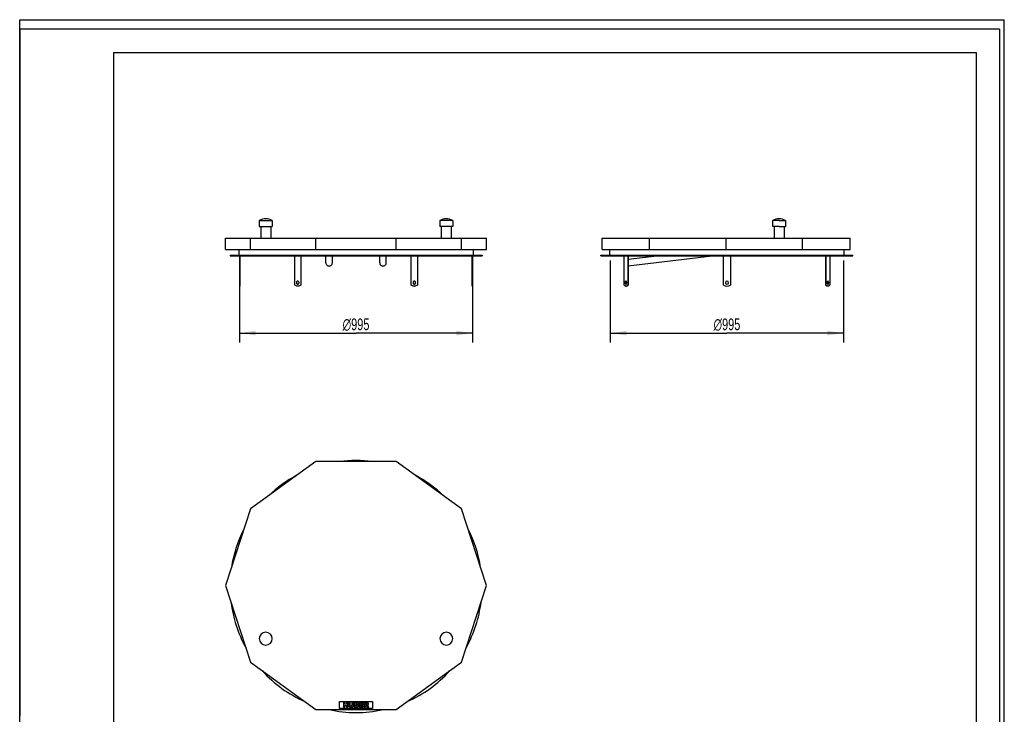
# Model space of a CAD drawing. Header units: millimetres. Extents: x 0 to 4200, y 0 to 5940.
# Tile 2 of 2: x 0 to 4200, y 2977 to 5940. Entities that reach past the tile are written whole.
import ezdxf

# ---------------------------------------------------------------- set-up
doc = ezdxf.new("R2010")
doc.units = ezdxf.units.MM
doc.header["$LTSCALE"] = 387.2
doc.layers.get('0').update_dxf_attribs({"linetype": 'CONTINUOUS'})
for name, color, linetype in [('_2D-BEM', 7, 'CONTINUOUS'), ('_ACHSEN', 7, 'CONTINUOUS'), ('_KURVEN', 7, 'CONTINUOUS')]:
    doc.layers.add(name, color=color, linetype=linetype)
doc.styles.get("Standard").update_dxf_attribs({"font": 'txt', "width": 0.7})
doc.styles.add('TEXTSTYLE_4', font='gdt', dxfattribs={"width": 0.7})
doc.dimstyles.new('DIMSTYLE_1', dxfattribs={"dimtxt": 50, "dimasz": 70, "dimexe": 2, "dimexo": 1, "dimtad": 1, "dimdec": 1, "dimtxsty": 'STANDARD', "dimblk": '_FILLED', "dimblk1": '_FILLED', "dimblk2": '_FILLED', "dimcen": 0.09, "dimadec": 1, "dimazin": 2, "dimtp": 0.8, "dimtm": 0.8, "dimtfac": 1, "dimtdec": 1, "dimtofl": 0, "dimtmove": 0, "dimatfit": 3, "dimldrblk": '_FILLED', "dimfxl": 1, "dimtolj": 1, "dimarcsym": 0})

# ---------------------------------------------------------------- blocks, each defined once
blk = doc.blocks.new('_FILLED')
at = {"color": 0, "linetype": 'BYBLOCK'}
blk.add_solid([(0, 0), (-1, 0.143), (-1, -0.143)], dxfattribs=at)
blk = doc.blocks.new('*D0')
at = {"layer": '_2D-BEM', "color": 2, "linetype": 'CONTINUOUS'}
for p, q in [((937.2, 4933.2), (937.2, 4563.2)), ((1932.2, 4933.2), (1932.2, 4563.2)), ((937.2, 4603.2), (1434.7, 4603.2)), ((1932.2, 4603.2), (1434.7, 4603.2))]:
    blk.add_line(p, q, dxfattribs=at)
at = {"layer": '_2D-BEM', "color": 2, "linetype": 'CONTINUOUS', "xscale": 70, "yscale": 70, "zscale": 70, "rotation": 180}
blk.add_blockref('_FILLED', (937.2, 4603.2), dxfattribs=at)
at = {"layer": '_2D-BEM', "color": 2, "linetype": 'CONTINUOUS', "xscale": 70, "yscale": 70, "zscale": 70}
blk.add_blockref('_FILLED', (1932.2, 4603.2), dxfattribs=at)
at = {"layer": '_2D-BEM', "color": 2, "linetype": 'CONTINUOUS', "insert": (1434.7, 4665.7), "char_height": 50, "width": 271.429, "attachment_point": 2, "line_spacing_factor": 0.9, "style": 'TEXTSTYLE_4'}
blk.add_mtext('{\\Fgdt;n}\\Ftxt;995', dxfattribs=at)
blk = doc.blocks.new('*D1')
at = {"layer": '_2D-BEM', "color": 2, "linetype": 'CONTINUOUS'}
for p, q in [((2519.4, 4913.2), (2519.4, 4563.2)), ((3514.4, 4913.2), (3514.4, 4563.2)), ((2519.4, 4603.2), (3016.9, 4603.2)), ((3514.4, 4603.2), (3016.9, 4603.2))]:
    blk.add_line(p, q, dxfattribs=at)
at = {"layer": '_2D-BEM', "color": 2, "linetype": 'CONTINUOUS', "xscale": 70, "yscale": 70, "zscale": 70, "rotation": 180}
blk.add_blockref('_FILLED', (2519.4, 4603.2), dxfattribs=at)
at = {"layer": '_2D-BEM', "color": 2, "linetype": 'CONTINUOUS', "xscale": 70, "yscale": 70, "zscale": 70}
blk.add_blockref('_FILLED', (3514.4, 4603.2), dxfattribs=at)
at = {"layer": '_2D-BEM', "color": 2, "linetype": 'CONTINUOUS', "insert": (3016.9, 4665.7), "char_height": 50, "width": 271.429, "attachment_point": 2, "line_spacing_factor": 0.9, "style": 'TEXTSTYLE_4'}
blk.add_mtext('{\\Fgdt;n}\\Ftxt;995', dxfattribs=at)

msp = doc.modelspace()

# ---------------------------------------------------------------- linework, layer by layer
at = {"color": 7, "linetype": 'CONTINUOUS'}
for p, q in [((0, 5940), (4200, 5940)), ((0, 0), (0, 5940)), ((0, 5940), (4200, 5940)), ((0, 0), (0, 5940)), ((4200, 0), (4200, 5940)), ((4200, 0), (4200, 5940)), ((878.48, 5008.44), (984.71, 5008.44)), ((878.48, 4959.44), (878.48, 5008.44)), ((984.71, 5008.44), (1262.82, 5008.44)), ((984.71, 4959.44), (984.71, 5008.44)), ((1262.82, 5008.44), (1606.59, 5008.44)), ((1262.82, 4959.44), (1262.82, 5008.44)), ((1606.59, 5008.44), (1884.7, 5008.44)), ((1606.59, 4959.44), (1606.59, 5008.44)), ((1884.7, 5008.44), (1990.93, 5008.44)), ((1884.7, 4959.44), (1884.7, 5008.44)), ((1990.93, 4959.44), (1990.93, 5008.44)), ((2483.93, 5008.44), (2685.99, 5008.44)), ((2483.93, 4959.44), (2483.93, 5008.44)), ((2685.99, 5008.44), (3012.93, 5008.44)), ((2685.99, 4959.44), (2685.99, 5008.44)), ((3012.93, 5008.44), (3339.87, 5008.44)), ((3012.93, 4959.44), (3012.93, 5008.44)), ((3339.87, 5008.44), (3541.93, 5008.44)), ((3339.87, 4959.44), (3339.87, 5008.44)), ((3541.93, 4959.44), (3541.93, 5008.44)), ((878.48, 4959.44), (880.58, 4959.44)), ((880.58, 4959.44), (984.71, 4959.44)), ((935.2, 4959.44), (935.2, 4935.19)), ((984.71, 4959.44), (1262.82, 4959.44)), ((1262.82, 4959.44), (1606.59, 4959.44)), ((1606.59, 4959.44), (1884.7, 4959.44)), ((1884.7, 4959.44), (1988.83, 4959.44)), ((1934.2, 4959.44), (1934.2, 4935.19)), ((1988.83, 4959.44), (1990.93, 4959.44)), ((2483.93, 4959.44), (2685.99, 4959.44)), ((2517.43, 4935.19), (2517.43, 4959.44)), ((2685.99, 4959.44), (3012.93, 4959.44)), ((3012.93, 4959.44), (3339.87, 4959.44)), ((3339.87, 4959.44), (3541.93, 4959.44)), ((3516.43, 4935.19), (3516.43, 4959.44)), ((897.2, 4935.19), (897.2, 4933.19)), ((897.2, 4935.19), (935.2, 4935.19)), ((897.2, 4933.19), (937.2, 4933.19)), ((935.2, 4935.19), (1934.2, 4935.19)), ((937.2, 4933.19), (1172.96, 4933.19)), ((1172.96, 4933.19), (1198.95, 4933.19)), ((1198.95, 4933.19), (1670.46, 4933.19)), ((1305.7, 4903.19), (1305.7, 4933.19)), ((1333.7, 4903.19), (1333.7, 4933.19)), ((1535.7, 4903.19), (1535.7, 4933.19)), ((1563.7, 4903.19), (1563.7, 4933.19)), ((1670.46, 4933.19), (1696.45, 4933.19)), ((1696.45, 4933.19), (1932.2, 4933.19)), ((1932.2, 4933.19), (1972.2, 4933.19)), ((1934.2, 4935.19), (1972.2, 4935.19)), ((1972.2, 4935.19), (1972.2, 4933.19)), ((2479.43, 4935.19), (2517.43, 4935.19)), ((2479.43, 4933.19), (2479.43, 4935.19)), ((2479.43, 4933.19), (2519.43, 4933.19)), ((2517.43, 4935.19), (3016.93, 4935.19)), ((2519.43, 4933.19), (2578.58, 4933.19)), ((2578.58, 4933.19), (2578.77, 4933.19)), ((2578.77, 4933.19), (2593.58, 4933.19)), ((2593.58, 4933.19), (3001.93, 4933.19)), ((2595.31, 4918.63), (2717.24, 4933.19)), ((2595.31, 4890.43), (2953.32, 4933.19)), ((3001.93, 4933.19), (3016.93, 4933.19)), ((3016.93, 4935.19), (3516.43, 4935.19)), ((3016.93, 4933.19), (3031.93, 4933.19)), ((3031.93, 4933.19), (3440.27, 4933.19)), ((3440.27, 4933.19), (3455.08, 4933.19)), ((3455.08, 4933.19), (3455.27, 4933.19)), ((3455.27, 4933.19), (3514.43, 4933.19)), ((3514.43, 4933.19), (3554.43, 4933.19)), ((3516.43, 4935.19), (3554.43, 4935.19)), ((3554.43, 4933.19), (3554.43, 4935.19)), ((1262.82, 4055.44), (984.71, 3853.38)), ((1606.59, 4055.44), (1262.82, 4055.44)), ((1884.7, 3853.38), (1606.59, 4055.44)), ((984.71, 3853.38), (878.48, 3526.44)), ((1990.93, 3526.44), (1884.7, 3853.38)), ((878.48, 3526.44), (984.71, 3199.5)), ((1884.7, 3199.5), (1990.93, 3526.44)), ((984.71, 3199.5), (1262.82, 2997.44)), ((1606.59, 2997.44), (1884.7, 3199.5)), ((1262.82, 2997.44), (1606.59, 2997.44))]:
    msp.add_line(p, q, dxfattribs=at)
at = {"color": 3, "linetype": 'CONTINUOUS'}
for p, q in [((0, 5900), (0, 2970)), ((4180, 5900), (0, 5900)), ((4180, 5900), (4180, 0))]:
    msp.add_line(p, q, dxfattribs=at)
at = {"color": 5, "linetype": 'CONTINUOUS'}
for p, q in [((400, 5800), (4080, 5800)), ((400, 5800), (400, 100)), ((4080, 5800), (4080, 100))]:
    msp.add_line(p, q, dxfattribs=at)
at = {"color": 7, "linetype": 'CONTINUOUS'}
for start, end in [(82.60619, 97.39381), (117.98568, 134.00006), (45.99994, 62.01432), (152.59572, 171.42086), (8.57914, 27.40428), (187.08117, 208.89974), (331.10026, 352.91883), (222.01372, 245.9895), (294.0105, 317.98628), (257.63202, 282.36798)]:
    msp.add_arc((1434.7, 3522.44), 537.5, start, end, dxfattribs=at)
for points, knots in [([(1305.7, 4903.19), (1305.7, 4901.38), (1306.44, 4897.72), (1309.55, 4893.1), (1314.21, 4890.01), (1317.88, 4889.29), (1319.7, 4889.29)], [0, 0, 0, 0, 0.2491814, 0.4988432, 0.7491825, 1, 1, 1, 1]), ([(1319.7, 4889.29), (1321.53, 4889.29), (1325.2, 4890.01), (1329.85, 4893.1), (1332.97, 4897.72), (1333.7, 4901.38), (1333.7, 4903.19)], [0, 0, 0, 0, 0.2508175, 0.5011568, 0.7508186, 1, 1, 1, 1]), ([(1535.7, 4903.19), (1535.7, 4901.38), (1536.44, 4897.72), (1539.55, 4893.1), (1544.21, 4890.01), (1547.88, 4889.29), (1549.7, 4889.29)], [0, 0, 0, 0, 0.2491814, 0.4988432, 0.7491825, 1, 1, 1, 1]), ([(1549.7, 4889.29), (1551.53, 4889.29), (1555.2, 4890.01), (1559.85, 4893.1), (1562.97, 4897.72), (1563.7, 4901.38), (1563.7, 4903.19)], [0, 0, 0, 0, 0.2508175, 0.5011568, 0.7508186, 1, 1, 1, 1])]:
    msp.add_open_spline(points, degree=3, knots=knots, dxfattribs=at)
at = {"layer": '_ACHSEN', "color": 7, "linetype": 'CONTINUOUS'}
for p, q in [((1022.2, 5083.44), (1022.2, 5058.44)), ((1022.2, 5083.44), (1077.2, 5083.44)), ((1077.2, 5083.44), (1077.2, 5058.44)), ((1792.2, 5083.44), (1792.2, 5058.44)), ((1847.2, 5083.44), (1792.2, 5083.44)), ((1847.2, 5083.44), (1847.2, 5058.44)), ((3211.68, 5083.44), (3211.68, 5058.44)), ((3239.18, 5083.44), (3211.68, 5083.44)), ((3239.18, 5083.44), (3266.68, 5083.44)), ((3266.68, 5083.44), (3266.68, 5058.44)), ((1022.2, 5058.44), (1028.5, 5058.44)), ((1028.5, 5058.44), (1070.9, 5058.44)), ((1028.5, 5058.44), (1028.5, 5008.44)), ((1070.9, 5058.44), (1077.2, 5058.44)), ((1070.9, 5058.44), (1070.9, 5008.44)), ((1798.5, 5058.44), (1792.2, 5058.44)), ((1840.9, 5058.44), (1798.5, 5058.44)), ((1798.5, 5058.44), (1798.5, 5008.44)), ((1847.2, 5058.44), (1840.9, 5058.44)), ((1840.9, 5058.44), (1840.9, 5008.44)), ((3217.98, 5058.44), (3211.68, 5058.44)), ((3239.18, 5058.44), (3217.98, 5058.44)), ((3217.98, 5058.44), (3217.98, 5008.44)), ((3239.18, 5058.44), (3260.38, 5058.44)), ((3260.38, 5058.44), (3266.68, 5058.44)), ((3260.38, 5058.44), (3260.38, 5008.44)), ((937.2, 4933.19), (937.2, 4808.19)), ((939.2, 4933.19), (939.2, 4808.19)), ((1172.96, 4808.19), (1172.96, 4933.19)), ((1198.95, 4933.19), (1198.95, 4808.19)), ((1199.95, 4933.19), (1199.95, 4808.19)), ((1669.46, 4808.19), (1669.46, 4933.19)), ((1670.46, 4808.19), (1670.46, 4933.19)), ((1696.45, 4933.19), (1696.45, 4808.19)), ((1930.2, 4808.19), (1930.2, 4933.19)), ((1932.2, 4808.19), (1932.2, 4933.19)), ((2578.58, 4808.19), (2578.58, 4933.19)), ((2593.58, 4933.19), (2593.58, 4808.19)), ((2595.31, 4933.19), (2595.31, 4808.19)), ((3001.93, 4808.19), (3001.93, 4933.19)), ((3031.93, 4933.19), (3031.93, 4808.19)), ((3438.54, 4808.19), (3438.54, 4933.19)), ((3440.27, 4808.19), (3440.27, 4933.19)), ((3455.27, 4933.19), (3455.27, 4808.19)), ((937.2, 4808.19), (937.2, 4803.19)), ((937.2, 4808.19), (939.2, 4808.19)), ((937.2, 4803.19), (939.2, 4803.19)), ((939.2, 4808.19), (939.2, 4803.19)), ((1185.95, 4803.19), (1186.95, 4803.19)), ((1198.95, 4808.19), (1199.95, 4808.19)), ((1670.46, 4808.19), (1669.46, 4808.19)), ((1683.45, 4803.19), (1682.45, 4803.19)), ((1930.2, 4803.19), (1930.2, 4808.19)), ((1932.2, 4808.19), (1930.2, 4808.19)), ((1932.2, 4803.19), (1930.2, 4803.19)), ((1932.2, 4803.19), (1932.2, 4808.19)), ((2586.08, 4803.19), (2587.81, 4803.19)), ((2593.58, 4808.19), (2595.31, 4808.19)), ((3440.27, 4808.19), (3438.54, 4808.19)), ((3447.77, 4803.19), (3446.04, 4803.19))]:
    msp.add_line(p, q, dxfattribs=at)
for centre, radius, start, end in [((1049.7, 5032.94), 57.5, 90, 118.57188), ((1049.7, 5032.94), 57.5, 61.42812, 90), ((1819.7, 5032.94), 57.5, 90, 118.57188), ((1819.7, 5032.94), 57.5, 61.42812, 90), ((3239.18, 5032.94), 57.5, 90, 118.57188), ((3239.18, 5032.94), 57.5, 61.42812, 90), ((1185.95, 4821.95), 18.76, 270.00049, 273.05027), ((1186.96, 4819.77), 4.92, 95.89001, 101.56681), ((1186.96, 4816.61), 4.92, 258.43319, 264.10999), ((1683.45, 4821.95), 18.76, 266.94973, 269.99951), ((1682.45, 4819.77), 4.92, 78.43319, 84.10999), ((1682.45, 4816.61), 4.92, 275.89001, 281.56681), ((3016.93, 4828.19), 25, 233.1301, 306.8699), ((3016.93, 4818.19), 6.5, 0, 180), ((3016.93, 4818.19), 6.5, 180, 360), ((1049.7, 3300.19), 27.5, 0, 180), ((1819.7, 3300.19), 27.5, 0, 180), ((1049.7, 3300.19), 27.5, 180, 360), ((1819.7, 3300.19), 27.5, 180, 360)]:
    msp.add_arc(centre, radius, start, end, dxfattribs=at)
for points, knots in [([(1185.95, 4803.19), (1183.63, 4803.19), (1178.88, 4804.09), (1174.77, 4806.62), (1172.96, 4808.19)], [0, 0, 0, 0, 0.4923979, 1, 1, 1, 1]), ([(1185.95, 4824.69), (1185.22, 4824.69), (1183.69, 4824.33), (1181.83, 4822.85), (1180.61, 4820.7), (1180.33, 4819.03), (1180.33, 4818.19)], [0, 0, 0, 0, 0.2332175, 0.4765998, 0.7336719, 1, 1, 1, 1]), ([(1180.33, 4818.19), (1180.33, 4817.35), (1180.61, 4815.68), (1181.83, 4813.53), (1183.69, 4812.05), (1185.22, 4811.69), (1185.95, 4811.69)], [0, 0, 0, 0, 0.2663281, 0.5234002, 0.7667825, 1, 1, 1, 1]), ([(1185.97, 4824.59), (1185.32, 4824.46), (1184.04, 4823.91), (1182.52, 4822.41), (1181.55, 4820.43), (1181.33, 4818.94), (1181.33, 4818.19)], [0, 0, 0, 0, 0.2340981, 0.4790666, 0.7358279, 1, 1, 1, 1]), ([(1181.33, 4818.19), (1181.33, 4817.44), (1181.55, 4815.96), (1182.52, 4813.97), (1184.04, 4812.48), (1185.32, 4811.92), (1185.97, 4811.79)], [0, 0, 0, 0, 0.2641721, 0.5209334, 0.7659019, 1, 1, 1, 1]), ([(1191.58, 4818.19), (1191.58, 4819.03), (1191.3, 4820.7), (1190.08, 4822.85), (1188.22, 4824.33), (1186.69, 4824.69), (1185.95, 4824.69)], [0, 0, 0, 0, 0.2663281, 0.5234002, 0.7667825, 1, 1, 1, 1]), ([(1185.95, 4811.69), (1186.69, 4811.69), (1188.22, 4812.05), (1190.08, 4813.53), (1191.3, 4815.68), (1191.58, 4817.35), (1191.58, 4818.19)], [0, 0, 0, 0, 0.2332175, 0.4765998, 0.7336719, 1, 1, 1, 1]), ([(1199.95, 4808.19), (1198.14, 4806.62), (1194.03, 4804.09), (1189.28, 4803.19), (1186.95, 4803.19)], [0, 0, 0, 0, 0.5076021, 1, 1, 1, 1]), ([(1198.95, 4808.19), (1197.26, 4806.73), (1193.48, 4804.34), (1189.11, 4803.33), (1186.95, 4803.22)], [0, 0, 0, 0, 0.5074756, 1, 1, 1, 1]), ([(1682.45, 4803.19), (1680.13, 4803.19), (1675.38, 4804.09), (1671.27, 4806.62), (1669.46, 4808.19)], [0, 0, 0, 0, 0.4923979, 1, 1, 1, 1]), ([(1682.46, 4803.22), (1680.3, 4803.33), (1675.93, 4804.34), (1672.15, 4806.73), (1670.46, 4808.19)], [0, 0, 0, 0, 0.4925244, 1, 1, 1, 1]), ([(1683.45, 4824.69), (1682.72, 4824.69), (1681.19, 4824.33), (1679.33, 4822.85), (1678.11, 4820.7), (1677.83, 4819.03), (1677.83, 4818.19)], [0, 0, 0, 0, 0.2332175, 0.4765998, 0.7336719, 1, 1, 1, 1]), ([(1677.83, 4818.19), (1677.83, 4817.35), (1678.11, 4815.68), (1679.33, 4813.53), (1681.19, 4812.05), (1682.72, 4811.69), (1683.45, 4811.69)], [0, 0, 0, 0, 0.2663281, 0.5234002, 0.7667825, 1, 1, 1, 1]), ([(1688.08, 4818.19), (1688.08, 4818.94), (1687.86, 4820.43), (1686.89, 4822.41), (1685.37, 4823.91), (1684.09, 4824.46), (1683.44, 4824.59)], [0, 0, 0, 0, 0.2641721, 0.5209334, 0.7659019, 1, 1, 1, 1]), ([(1683.44, 4811.79), (1684.09, 4811.92), (1685.37, 4812.48), (1686.89, 4813.97), (1687.86, 4815.96), (1688.08, 4817.44), (1688.08, 4818.19)], [0, 0, 0, 0, 0.2340981, 0.4790666, 0.7358279, 1, 1, 1, 1]), ([(1689.08, 4818.19), (1689.08, 4819.03), (1688.8, 4820.7), (1687.58, 4822.85), (1685.72, 4824.33), (1684.19, 4824.69), (1683.45, 4824.69)], [0, 0, 0, 0, 0.2663281, 0.5234002, 0.7667825, 1, 1, 1, 1]), ([(1683.45, 4811.69), (1684.19, 4811.69), (1685.72, 4812.05), (1687.58, 4813.53), (1688.8, 4815.68), (1689.08, 4817.35), (1689.08, 4818.19)], [0, 0, 0, 0, 0.2332175, 0.4765998, 0.7336719, 1, 1, 1, 1]), ([(1696.45, 4808.19), (1694.64, 4806.62), (1690.53, 4804.09), (1685.78, 4803.19), (1683.45, 4803.19)], [0, 0, 0, 0, 0.5076021, 1, 1, 1, 1]), ([(2586.08, 4803.19), (2585.4, 4803.19), (2583.99, 4803.43), (2582, 4804.44), (2580.14, 4806.07), (2579.08, 4807.43), (2578.58, 4808.19)], [0, 0, 0, 0, 0.2165686, 0.4487191, 0.7078717, 1, 1, 1, 1]), ([(2586.08, 4824.69), (2585.86, 4824.69), (2585.41, 4824.6), (2584.78, 4824.2), (2584.22, 4823.58), (2583.54, 4822.43), (2582.98, 4820.6), (2582.83, 4819.02), (2582.83, 4818.19)], [0, 0, 0, 0, 0.0823068, 0.1731319, 0.2778899, 0.3984498, 0.6816237, 1, 1, 1, 1]), ([(2582.83, 4818.19), (2582.83, 4817.36), (2582.98, 4815.78), (2583.54, 4813.95), (2584.22, 4812.8), (2584.78, 4812.18), (2585.41, 4811.79), (2585.86, 4811.69), (2586.08, 4811.69)], [0, 0, 0, 0, 0.3183763, 0.6015502, 0.7221101, 0.8268681, 0.9176932, 1, 1, 1, 1]), ([(2586.94, 4824.46), (2586.56, 4824.25), (2585.85, 4823.52), (2585.13, 4822.06), (2584.66, 4820.22), (2584.56, 4818.89), (2584.56, 4818.19)], [0, 0, 0, 0, 0.1872653, 0.4228731, 0.6998833, 1, 1, 1, 1]), ([(2584.56, 4818.19), (2584.56, 4817.5), (2584.66, 4816.16), (2585.13, 4814.32), (2585.85, 4812.86), (2586.56, 4812.14), (2586.94, 4811.93)], [0, 0, 0, 0, 0.3001167, 0.5771269, 0.8127347, 1, 1, 1, 1]), ([(2589.33, 4818.19), (2589.33, 4819.02), (2589.18, 4820.6), (2588.61, 4822.43), (2587.93, 4823.58), (2587.37, 4824.2), (2586.75, 4824.6), (2586.29, 4824.69), (2586.08, 4824.69)], [0, 0, 0, 0, 0.3183763, 0.6015502, 0.7221101, 0.8268681, 0.9176932, 1, 1, 1, 1]), ([(2586.08, 4811.69), (2586.29, 4811.69), (2586.75, 4811.79), (2587.37, 4812.18), (2587.93, 4812.8), (2588.61, 4813.95), (2589.18, 4815.78), (2589.33, 4817.36), (2589.33, 4818.19)], [0, 0, 0, 0, 0.0823068, 0.1731319, 0.2778899, 0.3984498, 0.6816237, 1, 1, 1, 1]), ([(2593.58, 4808.19), (2593.07, 4807.43), (2592.01, 4806.07), (2590.16, 4804.44), (2588.16, 4803.43), (2586.75, 4803.19), (2586.08, 4803.19)], [0, 0, 0, 0, 0.2921283, 0.5512809, 0.7834314, 1, 1, 1, 1]), ([(2595.31, 4808.19), (2594.8, 4807.43), (2593.74, 4806.07), (2591.89, 4804.44), (2589.9, 4803.43), (2588.49, 4803.19), (2587.81, 4803.19)], [0, 0, 0, 0, 0.2921283, 0.5512809, 0.7834314, 1, 1, 1, 1]), ([(3446.04, 4803.19), (3445.37, 4803.19), (3443.96, 4803.43), (3441.96, 4804.44), (3440.11, 4806.07), (3439.05, 4807.43), (3438.54, 4808.19)], [0, 0, 0, 0, 0.2165686, 0.4487191, 0.7078717, 1, 1, 1, 1]), ([(3447.77, 4803.19), (3447.1, 4803.19), (3445.69, 4803.43), (3443.7, 4804.44), (3441.84, 4806.07), (3440.78, 4807.43), (3440.27, 4808.19)], [0, 0, 0, 0, 0.2165686, 0.4487191, 0.7078717, 1, 1, 1, 1]), ([(3447.77, 4824.69), (3447.56, 4824.69), (3447.1, 4824.6), (3446.48, 4824.2), (3445.92, 4823.58), (3445.24, 4822.43), (3444.67, 4820.6), (3444.52, 4819.02), (3444.52, 4818.19)], [0, 0, 0, 0, 0.0823068, 0.1731319, 0.2778899, 0.3984498, 0.6816237, 1, 1, 1, 1]), ([(3444.52, 4818.19), (3444.52, 4817.36), (3444.67, 4815.78), (3445.24, 4813.95), (3445.92, 4812.8), (3446.48, 4812.18), (3447.1, 4811.79), (3447.56, 4811.69), (3447.77, 4811.69)], [0, 0, 0, 0, 0.3183763, 0.6015502, 0.7221101, 0.8268681, 0.9176932, 1, 1, 1, 1]), ([(3449.29, 4818.19), (3449.29, 4818.89), (3449.19, 4820.22), (3448.72, 4822.06), (3448, 4823.52), (3447.29, 4824.25), (3446.91, 4824.46)], [0, 0, 0, 0, 0.3001167, 0.5771269, 0.8127347, 1, 1, 1, 1]), ([(3446.91, 4811.93), (3447.29, 4812.14), (3448, 4812.86), (3448.72, 4814.32), (3449.19, 4816.16), (3449.29, 4817.5), (3449.29, 4818.19)], [0, 0, 0, 0, 0.1872653, 0.4228731, 0.6998833, 1, 1, 1, 1]), ([(3451.02, 4818.19), (3451.02, 4819.02), (3450.87, 4820.6), (3450.31, 4822.43), (3449.63, 4823.58), (3449.07, 4824.2), (3448.45, 4824.6), (3447.99, 4824.69), (3447.77, 4824.69)], [0, 0, 0, 0, 0.3183763, 0.6015502, 0.7221101, 0.8268681, 0.9176932, 1, 1, 1, 1]), ([(3447.77, 4811.69), (3447.99, 4811.69), (3448.45, 4811.79), (3449.07, 4812.18), (3449.63, 4812.8), (3450.31, 4813.95), (3450.87, 4815.78), (3451.02, 4817.36), (3451.02, 4818.19)], [0, 0, 0, 0, 0.0823068, 0.1731319, 0.2778899, 0.3984498, 0.6816237, 1, 1, 1, 1]), ([(3455.27, 4808.19), (3454.77, 4807.43), (3453.71, 4806.07), (3451.85, 4804.44), (3449.86, 4803.43), (3448.45, 4803.19), (3447.77, 4803.19)], [0, 0, 0, 0, 0.2921283, 0.5512809, 0.7834314, 1, 1, 1, 1])]:
    msp.add_open_spline(points, degree=3, knots=knots, dxfattribs=at)
at = {"layer": '_KURVEN', "color": 4, "linetype": 'CONTINUOUS'}
for p, q in [((1364.7, 3032.44), (1504.7, 3032.44)), ((1364.7, 3002.44), (1364.7, 3032.44)), ((1380.61, 3027.44), (1380.61, 3007.44)), ((1386.79, 3027.44), (1380.61, 3027.44)), ((1386.79, 3020.44), (1386.79, 3027.44)), ((1399.75, 3027.44), (1393.55, 3027.44)), ((1393.55, 3027.44), (1393.55, 3020.44)), ((1399.75, 3007.44), (1399.75, 3027.44)), ((1410.04, 3027.44), (1403.87, 3027.44)), ((1403.87, 3027.44), (1403.87, 3015.52)), ((1410.04, 3015.23), (1410.04, 3027.44)), ((1416.87, 3027.44), (1416.87, 3015.23)), ((1423.04, 3027.44), (1416.87, 3027.44)), ((1423.04, 3015.52), (1423.04, 3027.44)), ((1427.15, 3027.44), (1427.15, 3007.44)), ((1438.72, 3027.44), (1427.15, 3027.44)), ((1448.85, 3027.44), (1448.85, 3007.44)), ((1465.41, 3027.44), (1448.85, 3027.44)), ((1465.41, 3023.17), (1465.41, 3027.44)), ((1479.43, 3027.44), (1469.12, 3027.44)), ((1469.12, 3027.44), (1469.12, 3007.44)), ((1504.7, 3032.44), (1504.7, 3002.44)), ((1504.7, 3002.44), (1364.7, 3002.44)), ((1380.61, 3007.44), (1386.79, 3007.44)), ((1393.55, 3020.44), (1386.79, 3020.44)), ((1386.79, 3007.44), (1386.79, 3015.53)), ((1386.79, 3015.53), (1393.55, 3015.53)), ((1393.55, 3015.53), (1393.55, 3007.44)), ((1393.55, 3007.44), (1399.75, 3007.44)), ((1427.15, 3007.44), (1437.82, 3007.44)), ((1433.38, 3019.6), (1433.38, 3023.39)), ((1433.38, 3023.39), (1436.11, 3023.39)), ((1436.07, 3019.6), (1433.38, 3019.6)), ((1433.38, 3011.74), (1433.38, 3015.79)), ((1433.38, 3015.79), (1436.52, 3015.79)), ((1436.53, 3011.74), (1433.38, 3011.74)), ((1448.85, 3007.44), (1465.71, 3007.44)), ((1455.05, 3019.99), (1455.05, 3023.17)), ((1455.05, 3023.17), (1465.41, 3023.17)), ((1464.66, 3019.99), (1455.05, 3019.99)), ((1455.05, 3011.97), (1455.05, 3015.91)), ((1455.05, 3015.91), (1464.66, 3015.91)), ((1465.71, 3011.97), (1455.05, 3011.97)), ((1464.66, 3015.91), (1464.66, 3019.99)), ((1465.71, 3007.44), (1465.71, 3011.97)), ((1469.12, 3007.44), (1475.33, 3007.44)), ((1475.33, 3019.34), (1475.33, 3023.4)), ((1475.33, 3023.4), (1478.05, 3023.4)), ((1477.94, 3019.34), (1475.33, 3019.34)), ((1475.33, 3007.44), (1475.33, 3015.56)), ((1475.33, 3015.56), (1475.88, 3015.56)), ((1478.51, 3013.55), (1481.81, 3007.44)), ((1481.81, 3007.44), (1488.8, 3007.44)), ((1488.8, 3007.44), (1485.8, 3013.23))]:
    msp.add_line(p, q, dxfattribs=at)
for points in [[(1438.72, 3027.44), (1440.64, 3027.44), (1442.11, 3026.97), (1443.15, 3026.01)], [(1443.15, 3026.01), (1444.19, 3025.06), (1444.7, 3023.87), (1444.7, 3022.46)], [(1479.43, 3027.44), (1481.34, 3027.44), (1482.79, 3027.28), (1483.8, 3026.95)], [(1483.8, 3026.95), (1484.81, 3026.62), (1485.62, 3026.01), (1486.24, 3025.12)], [(1486.24, 3025.12), (1486.86, 3024.24), (1487.17, 3023.16), (1487.17, 3021.89)], [(1404.44, 3012.14), (1404.06, 3013.42), (1403.87, 3014.54), (1403.87, 3015.52)], [(1405.76, 3009.83), (1405.11, 3010.58), (1404.68, 3011.34), (1404.44, 3012.14)], [(1407.88, 3008.11), (1407.11, 3008.52), (1406.4, 3009.09), (1405.76, 3009.83)], [(1410.76, 3007.31), (1409.62, 3007.44), (1408.65, 3007.7), (1407.88, 3008.11)], [(1410.04, 3015.23), (1410.04, 3014.14), (1410.34, 3013.3), (1410.94, 3012.68)], [(1413.95, 3007.1), (1412.97, 3007.1), (1411.91, 3007.17), (1410.76, 3007.31)], [(1410.94, 3012.68), (1411.54, 3012.07), (1412.39, 3011.77), (1413.46, 3011.77)], [(1413.46, 3011.77), (1414.53, 3011.77), (1415.36, 3012.07), (1415.96, 3012.67)], [(1418.27, 3007.77), (1417.08, 3007.33), (1415.63, 3007.1), (1413.95, 3007.1)], [(1415.96, 3012.67), (1416.56, 3013.27), (1416.87, 3014.13), (1416.87, 3015.23)], [(1420.75, 3009.42), (1419.96, 3008.63), (1419.14, 3008.08), (1418.27, 3007.77)], [(1422.48, 3012.18), (1422.11, 3011.13), (1421.54, 3010.21), (1420.75, 3009.42)], [(1423.04, 3015.52), (1423.04, 3014.33), (1422.85, 3013.23), (1422.48, 3012.18)], [(1436.07, 3019.6), (1437.02, 3019.6), (1437.69, 3019.76), (1438.07, 3020.09)], [(1438.07, 3022.9), (1437.69, 3023.23), (1437.04, 3023.39), (1436.11, 3023.39)], [(1438.78, 3015.25), (1438.35, 3015.6), (1437.6, 3015.79), (1436.52, 3015.79)], [(1436.53, 3011.74), (1437.6, 3011.74), (1438.35, 3011.92), (1438.78, 3012.3)], [(1440.59, 3007.71), (1439.19, 3007.52), (1438.27, 3007.44), (1437.82, 3007.44)], [(1438.65, 3021.54), (1438.65, 3022.11), (1438.46, 3022.57), (1438.07, 3022.9)], [(1438.07, 3020.09), (1438.46, 3020.42), (1438.65, 3020.91), (1438.65, 3021.54)], [(1439.44, 3013.83), (1439.44, 3014.41), (1439.22, 3014.89), (1438.78, 3015.25)], [(1438.78, 3012.3), (1439.22, 3012.68), (1439.44, 3013.19), (1439.44, 3013.83)], [(1442.93, 3008.37), (1442.41, 3008.07), (1441.62, 3007.85), (1440.59, 3007.71)], [(1443.6, 3019.42), (1443.11, 3018.85), (1442.39, 3018.41), (1441.44, 3018.08)], [(1441.44, 3018.08), (1442.88, 3017.73), (1443.93, 3017.14), (1444.61, 3016.3)], [(1444.91, 3010.34), (1444.42, 3009.5), (1443.76, 3008.85), (1442.93, 3008.37)], [(1444.7, 3022.46), (1444.7, 3021.28), (1444.34, 3020.27), (1443.6, 3019.42)], [(1444.61, 3016.3), (1445.29, 3015.45), (1445.63, 3014.4), (1445.63, 3013.13)], [(1445.63, 3013.13), (1445.63, 3012.09), (1445.39, 3011.15), (1444.91, 3010.34)], [(1477.38, 3015.09), (1476.94, 3015.4), (1476.44, 3015.56), (1475.88, 3015.56)], [(1478.51, 3013.55), (1478.08, 3014.34), (1477.72, 3014.85), (1477.38, 3015.09)], [(1477.94, 3019.34), (1478.21, 3019.34), (1478.76, 3019.42), (1479.58, 3019.6)], [(1480.35, 3022.88), (1479.94, 3023.23), (1479.17, 3023.4), (1478.05, 3023.4)], [(1479.58, 3019.6), (1479.98, 3019.69), (1480.31, 3019.9), (1480.57, 3020.24)], [(1480.97, 3021.4), (1480.97, 3022.04), (1480.76, 3022.53), (1480.35, 3022.88)], [(1480.57, 3020.24), (1480.83, 3020.57), (1480.97, 3020.96), (1480.97, 3021.4)], [(1484.51, 3017.05), (1483.98, 3016.73), (1483.26, 3016.47), (1482.33, 3016.27)], [(1482.33, 3016.27), (1483.07, 3016.01), (1483.61, 3015.76), (1483.94, 3015.52)], [(1483.94, 3015.52), (1484.17, 3015.36), (1484.5, 3015.01), (1484.94, 3014.47)], [(1486.46, 3019.01), (1485.99, 3018.21), (1485.33, 3017.55), (1484.51, 3017.05)], [(1484.94, 3014.47), (1485.36, 3013.94), (1485.65, 3013.53), (1485.8, 3013.23)], [(1487.17, 3021.89), (1487.17, 3020.77), (1486.93, 3019.82), (1486.46, 3019.01)]]:
    msp.add_open_spline(points, degree=3, dxfattribs=at)

# ---------------------------------------------------------------- dimensions: what is measured, and where the dimension line sits
at = {"layer": '_2D-BEM', "color": 2, "linetype": 'CONTINUOUS'}
for base, p1, p2, picture, middle in [((1932.2, 4603.2), (937.2, 4934.19), (1932.2, 4934.19), '*D0', (1434.7, 4603.2)), ((3514.43, 4603.2), (2519.43, 4914.19), (3514.43, 4914.19), '*D1', (3016.93, 4603.2))]:
    dim = msp.add_linear_dim(base=base, p1=p1, p2=p2, text='%%c<>', dimstyle='DIMSTYLE_1', dxfattribs=at)
    dim.commit()
    dim.dimension.update_dxf_attribs({"geometry": picture, "text_midpoint": middle, "dimtype": 160})

doc.saveas('drawing.dxf')
